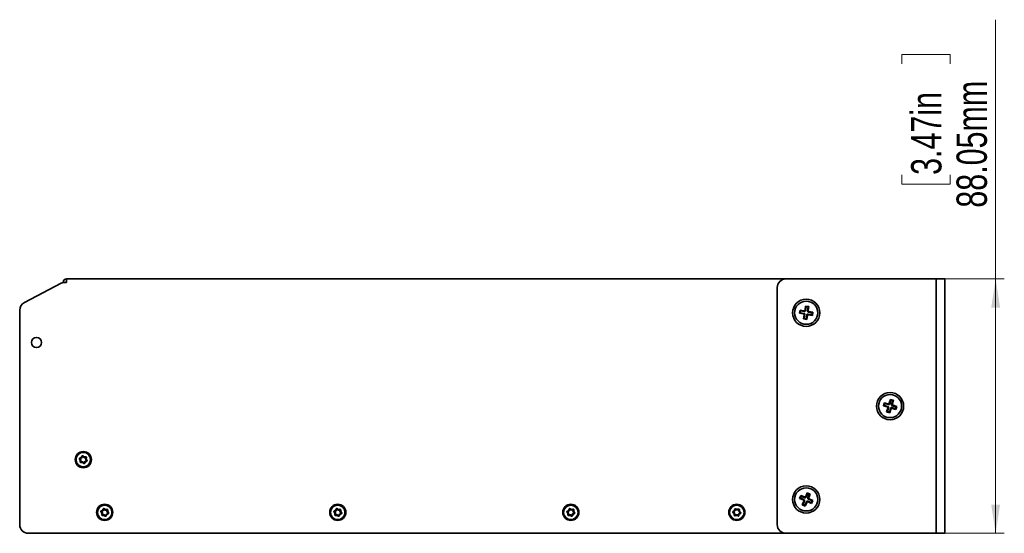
# Model space of a CAD drawing. Header units: millimetres. Extents: x 7 to 588, y 9 to 399.
# Tile 12 of 33: x 307 to 421, y 180 to 240. Entities that reach past the tile are written whole.
import ezdxf

# ---------------------------------------------------------------- set-up
doc = ezdxf.new("R2010")
doc.units = ezdxf.units.MM
doc.styles.add('SLDTEXTSTYLE0', font='TXT', dxfattribs={"width": 0.75})
doc.dimstyles.new('SLDDIMSTYLE0', dxfattribs={"dimtxt": 3.5, "dimasz": 3.302, "dimexe": 0, "dimexo": 0.0625, "dimgap": 0.875, "dimtad": 1, "dimlfac": 3, "dimrnd": 1e-09, "dimzin": 12, "dimdsep": 46, "dimtxsty": 'SLDTEXTSTYLE0', "dimsah": 1, "dimcen": 0.09, "dimadec": 0, "dimazin": 3, "dimtfac": 1, "dimtofl": 0, "dimtmove": 0, "dimatfit": 3, "dimfxl": 0, "dimfrac": 2, "dimtolj": 1, "dimtzin": 12, "dimarcsym": 0})

# ---------------------------------------------------------------- blocks, each defined once
blk = doc.blocks.new('_D_2')
at = {"color": 7, "linetype": 'Continuous', "lineweight": 0}
for p, q in [((419.55, 209.85), (419.55, 239.74)), ((408.75, 234.67), (408.75, 235.74)), ((408.75, 235.74), (414.31, 235.74)), ((414.31, 235.74), (414.31, 234.67)), ((408.75, 221.84), (408.75, 220.78)), ((414.31, 220.78), (414.31, 221.84)), ((408.75, 220.78), (414.31, 220.78)), ((413.54, 209.85), (420.55, 209.85)), ((419.55, 180.5), (419.55, 209.85)), ((413.54, 180.5), (420.55, 180.5))]:
    blk.add_line(p, q, dxfattribs=at)
at = {"color": 7, "linetype": 'Continuous', "lineweight": 18}
for points in [[(419.55, 209.85), (419.04, 206.54), (420.06, 206.54)], [(419.55, 180.5), (420.06, 183.8), (419.04, 183.8)]]:
    blk.add_solid(points, dxfattribs=at)
at = {"color": 7, "linetype": 'Continuous', "lineweight": 18, "char_height": 3.5, "attachment_point": 1, "rotation": 90, "style": 'SLDTEXTSTYLE0'}
for s, insert in [('88.05mm', (415.04, 218.06)), ('3.47in', (409.8, 221.84))]:
    blk.add_mtext(s, dxfattribs=dict(at, insert=insert))

msp = doc.modelspace()

# ---------------------------------------------------------------- linework, layer by layer
at = {"color": 7, "linetype": 'Continuous', "lineweight": 35}
for p, q in [((311.8256, 209.3322), (307.5795, 207.1073)), ((312.0436, 209.4465), (312.0436, 209.4157)), ((312.4436, 209.4465), (312.2898, 209.4465)), ((312.4436, 209.8465), (395.377, 209.8465)), ((312.4436, 209.4465), (312.4436, 209.8465)), ((395.377, 209.8465), (412.5436, 209.8465)), ((412.7103, 209.8465), (412.5436, 209.8465)), ((412.7103, 209.8465), (413.7103, 209.8465)), ((412.7103, 208.8465), (412.7103, 209.8465)), ((413.7103, 209.8465), (413.7103, 208.8465)), ((394.377, 181.4965), (394.377, 208.8465)), ((412.7103, 181.4965), (412.7103, 208.8465)), ((413.7103, 181.4965), (413.7103, 208.8465)), ((397.5737, 206.2699), (397.6441, 206.7084)), ((397.6344, 206.186), (397.7048, 206.6244)), ((397.6441, 206.7084), (398.0143, 206.6489)), ((397.7048, 206.6244), (397.6441, 206.7084)), ((397.7048, 206.6244), (397.9304, 206.5882)), ((397.86, 206.1498), (397.9304, 206.5882)), ((397.9304, 206.5882), (398.0143, 206.6489)), ((397.9439, 206.2105), (398.0143, 206.6489)), ((307.0436, 206.2215), (307.0436, 181.4965)), ((396.9401, 205.8719), (396.9995, 206.2422)), ((397.024, 205.9326), (396.9401, 205.8719)), ((396.9401, 205.8719), (397.3785, 205.8015)), ((396.9995, 206.2422), (397.438, 206.1718)), ((397.0602, 206.1582), (396.9995, 206.2422)), ((397.024, 205.9326), (397.0602, 206.1582)), ((397.024, 205.9326), (397.4625, 205.8622)), ((397.0602, 206.1582), (397.4987, 206.0878)), ((397.4063, 205.2274), (397.4767, 205.6658)), ((397.4902, 205.2881), (397.5606, 205.7265)), ((397.7158, 205.2518), (397.7862, 205.6903)), ((397.7765, 205.1679), (397.8469, 205.6063)), ((397.9219, 205.7884), (398.3604, 205.718)), ((397.9582, 206.014), (398.3966, 205.9436)), ((397.9826, 205.7045), (398.4211, 205.6341)), ((398.0421, 206.0748), (398.4805, 206.0043)), ((398.3604, 205.718), (398.3966, 205.9436)), ((398.3604, 205.718), (398.4211, 205.6341)), ((398.3966, 205.9436), (398.4805, 206.0043)), ((398.4211, 205.6341), (398.4805, 206.0043)), ((397.4902, 205.2881), (397.4063, 205.2274)), ((397.4063, 205.2274), (397.7765, 205.1679)), ((397.4902, 205.2881), (397.7158, 205.2518)), ((397.7158, 205.2518), (397.7765, 205.1679)), ((406.6046, 195.2039), (406.7107, 195.5635)), ((406.6956, 195.2534), (406.6046, 195.2039)), ((406.6956, 195.2534), (406.7602, 195.4725)), ((406.6956, 195.2534), (407.1215, 195.1277)), ((406.7107, 195.5635), (407.1366, 195.4379)), ((406.7602, 195.4725), (406.7107, 195.5635)), ((406.7602, 195.4725), (407.1861, 195.3469)), ((407.2837, 195.518), (407.4094, 195.9439)), ((407.3332, 195.427), (407.4589, 195.8529)), ((407.4094, 195.9439), (407.769, 195.8378)), ((407.4589, 195.8529), (407.4094, 195.9439)), ((407.4589, 195.8529), (407.678, 195.7882)), ((407.5524, 195.3623), (407.678, 195.7882)), ((407.6434, 195.4118), (407.769, 195.8378)), ((407.678, 195.7882), (407.769, 195.8378)), ((407.7235, 195.2647), (408.1494, 195.1391)), ((406.6046, 195.2039), (407.0305, 195.0782)), ((406.9849, 194.5052), (407.1106, 194.9311)), ((407.0759, 194.5547), (406.9849, 194.5052)), ((406.9849, 194.5052), (407.3446, 194.3991)), ((407.0759, 194.5547), (407.2016, 194.9806)), ((407.0759, 194.5547), (407.295, 194.4901)), ((407.295, 194.4901), (407.4207, 194.916)), ((407.295, 194.4901), (407.3446, 194.3991)), ((407.3446, 194.3991), (407.4702, 194.825)), ((407.5678, 194.9961), (407.9937, 194.8704)), ((407.6173, 194.9051), (408.0433, 194.7794)), ((407.6325, 195.2152), (408.0584, 195.0895)), ((407.9937, 194.8704), (408.0584, 195.0895)), ((407.9937, 194.8704), (408.0433, 194.7794)), ((408.0433, 194.7794), (408.1494, 195.1391)), ((408.0584, 195.0895), (408.1494, 195.1391)), ((397.6497, 184.7585), (397.8146, 185.1708)), ((397.6906, 184.6633), (397.8554, 185.0756)), ((397.8146, 185.1708), (398.1628, 185.0316)), ((397.8554, 185.0756), (397.8146, 185.1708)), ((397.8554, 185.0756), (398.0676, 184.9908)), ((397.998, 184.6193), (398.1628, 185.0316)), ((398.0676, 184.9908), (398.1628, 185.0316)), ((396.9443, 184.5091), (397.0835, 184.8573)), ((397.0395, 184.5499), (396.9443, 184.5091)), ((396.9443, 184.5091), (397.3566, 184.3442)), ((397.0395, 184.5499), (397.1243, 184.7621)), ((397.0395, 184.5499), (397.4518, 184.3851)), ((397.0835, 184.8573), (397.4958, 184.6925)), ((397.1243, 184.7621), (397.0835, 184.8573)), ((397.1243, 184.7621), (397.5366, 184.5972)), ((397.2578, 183.778), (397.4226, 184.1903)), ((397.3531, 183.8188), (397.5179, 184.2311)), ((397.5652, 183.734), (397.73, 184.1463)), ((397.606, 183.6388), (397.7709, 184.0511)), ((397.884, 184.2124), (398.2963, 184.0475)), ((397.9027, 184.5785), (398.0676, 184.9908)), ((397.9248, 184.1171), (398.3371, 183.9523)), ((397.9688, 184.4245), (398.3811, 184.2597)), ((398.064, 184.4654), (398.4763, 184.3005)), ((398.2963, 184.0475), (398.3811, 184.2597)), ((398.2963, 184.0475), (398.3371, 183.9523)), ((398.3371, 183.9523), (398.4763, 184.3005)), ((398.3811, 184.2597), (398.4763, 184.3005)), ((397.3531, 183.8188), (397.2578, 183.778)), ((397.2578, 183.778), (397.606, 183.6388)), ((397.3531, 183.8188), (397.5652, 183.734)), ((397.5652, 183.734), (397.606, 183.6388)), ((395.377, 180.4965), (308.0436, 180.4965)), ((412.5436, 180.4965), (395.377, 180.4965)), ((412.5436, 180.4965), (412.7103, 180.4965)), ((412.7103, 180.4965), (412.7103, 181.4965)), ((413.7103, 180.4965), (412.7103, 180.4965)), ((413.7103, 181.4965), (413.7103, 180.4965))]:
    msp.add_line(p, q, dxfattribs=at)
for centre, radius in [((397.7103, 205.9381), 1.5667), ((397.7103, 205.9381), 1.3333), ((308.977, 202.5131), 0.5833), ((407.377, 195.1715), 1.5667), ((407.377, 195.1715), 1.3333), ((314.377, 188.9965), 0.9333), ((314.377, 188.9965), 0.8333), ((397.7103, 184.4048), 1.5667), ((397.7103, 184.4048), 1.3333), ((316.8436, 182.9131), 0.9333), ((316.8436, 182.9131), 0.8333), ((343.7103, 182.9131), 0.9333), ((343.7103, 182.9131), 0.8333), ((370.577, 182.9131), 0.9333), ((370.577, 182.9131), 0.8333), ((389.7103, 182.9131), 0.9333), ((389.7103, 182.9131), 0.8333)]:
    msp.add_circle(centre, radius, dxfattribs=at)
for centre, radius, start, end in [((312.2898, 208.4465), 1, 90, 117.654538), ((312.4436, 209.4465), 0.4, 90, 180), ((312.4436, 209.4465), 0.0667, 90, 180), ((395.377, 208.8465), 1, 90, 180), ((308.0436, 206.2215), 1, 117.654538, 180), ((314.0129, 189.1164), 0.0833, 96.671114, 226.870378), ((313.785, 188.8731), 0.25, 336.671114, 46.870378), ((313.9742, 189.4475), 0.25, 276.671114, 346.870378), ((314.0129, 189.1164), 0.00741, 96.671114, 226.870378), ((314.0911, 188.7411), 0.0833, 156.671114, 286.870378), ((313.785, 188.8731), 0.3259, 336.671114, 46.870378), ((313.9742, 189.4475), 0.3259, 276.671114, 346.870378), ((314.0911, 188.7411), 0.00741, 156.671114, 286.870378), ((314.1878, 188.4221), 0.3259, 36.671114, 106.870378), ((314.1878, 188.4221), 0.25, 36.671114, 106.870378), ((314.2988, 189.3717), 0.0833, 36.671114, 166.870378), ((314.2988, 189.3717), 0.00741, 36.671114, 166.870378), ((314.5661, 189.5708), 0.3259, 216.671114, 286.870378), ((314.5661, 189.5708), 0.25, 216.671114, 286.870378), ((314.4552, 188.6212), 0.0833, 216.671114, 346.870378), ((314.4552, 188.6212), 0.00741, 216.671114, 346.870378), ((314.7798, 188.5455), 0.3259, 96.671114, 166.870378), ((314.7798, 188.5455), 0.25, 96.671114, 166.870378), ((314.6629, 189.2518), 0.0833, 336.671114, 106.870378), ((314.9689, 189.1198), 0.3259, 156.671114, 226.870378), ((314.6629, 189.2518), 0.00741, 336.671114, 106.870378), ((314.9689, 189.1198), 0.25, 156.671114, 226.870378), ((314.7411, 188.8766), 0.00741, 276.671114, 46.870378), ((314.7411, 188.8766), 0.0833, 276.671114, 46.870378), ((316.4727, 183.0098), 0.0833, 100.298179, 230.497444), ((316.2606, 182.7526), 0.25, 340.298179, 50.497444), ((316.4131, 183.3377), 0.25, 280.298179, 350.497444), ((316.4727, 183.0098), 0.00741, 100.298179, 230.497444), ((316.2606, 182.7526), 0.3259, 340.298179, 50.497444), ((316.4131, 183.3377), 0.3259, 280.298179, 350.497444), ((316.7419, 183.2827), 0.0833, 40.298179, 170.497444), ((316.7419, 183.2827), 0.00741, 40.298179, 170.497444), ((316.9961, 183.4983), 0.3259, 220.298179, 290.497444), ((316.9961, 183.4983), 0.25, 220.298179, 290.497444), ((317.2742, 182.4885), 0.3259, 100.298179, 170.497444), ((317.1128, 183.1861), 0.0833, 340.298179, 110.497444), ((317.4266, 183.0737), 0.3259, 160.298179, 230.497444), ((317.1128, 183.1861), 0.00741, 340.298179, 110.497444), ((317.4266, 183.0737), 0.25, 160.298179, 230.497444), ((317.2146, 182.8165), 0.00741, 280.298179, 50.497444), ((317.2146, 182.8165), 0.0833, 280.298179, 50.497444), ((343.3384, 183.0062), 0.0833, 100.855555, 231.054819), ((343.1289, 182.7469), 0.25, 340.855555, 51.054819), ((343.2757, 183.3335), 0.25, 280.855555, 351.054819), ((343.3384, 183.0062), 0.00741, 100.855555, 231.054819), ((343.1289, 182.7469), 0.3259, 340.855555, 51.054819), ((343.2757, 183.3335), 0.3259, 280.855555, 351.054819), ((343.6049, 183.2817), 0.0833, 40.855555, 171.054819), ((343.6049, 183.2817), 0.00741, 40.855555, 171.054819), ((343.8571, 183.4998), 0.3259, 220.855555, 291.054819), ((343.8571, 183.4998), 0.25, 220.855555, 291.054819), ((344.145, 182.4927), 0.3259, 100.855555, 171.054819), ((343.9768, 183.1887), 0.0833, 340.855555, 111.054819), ((344.2917, 183.0794), 0.3259, 160.855555, 231.054819), ((343.9768, 183.1887), 0.00741, 340.855555, 111.054819), ((344.2917, 183.0794), 0.25, 160.855555, 231.054819), ((344.0822, 182.8201), 0.00741, 280.855555, 51.054819), ((344.0822, 182.8201), 0.0833, 280.855555, 51.054819), ((370.2006, 182.9858), 0.0833, 103.976205, 234.175469), ((370.0055, 182.7155), 0.25, 343.976205, 54.175469), ((370.1201, 183.3092), 0.25, 283.976205, 354.175469), ((370.2006, 182.9858), 0.00741, 103.976205, 234.175469), ((370.0055, 182.7155), 0.3259, 343.976205, 54.175469), ((370.1201, 183.3092), 0.3259, 283.976205, 354.175469), ((370.4517, 183.2754), 0.0833, 43.976205, 174.175469), ((370.4517, 183.2754), 0.00741, 43.976205, 174.175469), ((370.6916, 183.5069), 0.3259, 223.976205, 294.175469), ((370.6916, 183.5069), 0.25, 223.976205, 294.175469), ((371.0339, 182.517), 0.3259, 103.976205, 174.175469), ((371.0339, 182.517), 0.25, 103.976205, 174.175469), ((370.8281, 183.2028), 0.0833, 343.976205, 114.175469), ((371.1485, 183.1108), 0.3259, 163.976205, 234.175469), ((370.8281, 183.2028), 0.00741, 343.976205, 114.175469), ((371.1485, 183.1108), 0.25, 163.976205, 234.175469), ((370.9534, 182.8405), 0.00741, 283.976205, 54.175469), ((370.9534, 182.8405), 0.0833, 283.976205, 54.175469), ((389.3288, 182.9504), 0.0833, 109.324636, 239.5239), ((389.1597, 182.6631), 0.25, 349.324636, 59.5239), ((389.2185, 183.2649), 0.25, 289.324636, 359.5239), ((389.3288, 182.9504), 0.00741, 109.324636, 239.5239), ((389.1597, 182.6631), 0.3259, 349.324636, 59.5239), ((389.2185, 183.2649), 0.3259, 289.324636, 359.5239), ((389.5518, 183.2622), 0.0833, 49.324636, 179.5239), ((389.5518, 183.2622), 0.00741, 49.324636, 179.5239), ((389.7691, 183.515), 0.3259, 229.324636, 299.5239), ((389.7691, 183.515), 0.25, 229.324636, 299.5239), ((390.2021, 182.5613), 0.3259, 109.324636, 179.5239), ((389.9333, 183.2249), 0.0833, 349.324636, 119.5239), ((389.9333, 183.2249), 0.00741, 349.324636, 119.5239), ((390.2609, 183.1632), 0.3259, 169.324636, 239.5239), ((390.2021, 182.5613), 0.25, 109.324636, 179.5239), ((390.2609, 183.1632), 0.25, 169.324636, 239.5239), ((390.0918, 182.8759), 0.00741, 289.324636, 59.5239), ((390.0918, 182.8759), 0.0833, 289.324636, 59.5239), ((316.5745, 182.6402), 0.0833, 160.298179, 290.497444), ((316.5745, 182.6402), 0.00741, 160.298179, 290.497444), ((316.6912, 182.328), 0.3259, 40.298179, 110.497444), ((316.6912, 182.328), 0.25, 40.298179, 110.497444), ((316.9454, 182.5436), 0.0833, 220.298179, 350.497444), ((316.9454, 182.5436), 0.00741, 220.298179, 350.497444), ((317.2742, 182.4885), 0.25, 100.298179, 170.497444), ((343.4438, 182.6376), 0.0833, 160.855555, 291.054819), ((343.4438, 182.6376), 0.00741, 160.855555, 291.054819), ((343.5636, 182.3265), 0.3259, 40.855555, 111.054819), ((343.5636, 182.3265), 0.25, 40.855555, 111.054819), ((343.8157, 182.5446), 0.0833, 220.855555, 351.054819), ((343.8157, 182.5446), 0.00741, 220.855555, 351.054819), ((344.145, 182.4927), 0.25, 100.855555, 171.054819), ((370.3259, 182.6235), 0.0833, 163.976205, 294.175469), ((370.3259, 182.6235), 0.00741, 163.976205, 294.175469), ((370.4624, 182.3194), 0.3259, 43.976205, 114.175469), ((370.4624, 182.3194), 0.25, 43.976205, 114.175469), ((370.7023, 182.5509), 0.0833, 223.976205, 354.175469), ((370.7023, 182.5509), 0.00741, 223.976205, 354.175469), ((389.4873, 182.6014), 0.0833, 169.324636, 299.5239), ((389.4873, 182.6014), 0.00741, 169.324636, 299.5239), ((389.6516, 182.3113), 0.3259, 49.324636, 119.5239), ((389.6516, 182.3113), 0.25, 49.324636, 119.5239), ((389.8688, 182.5641), 0.0833, 229.324636, 359.5239), ((389.8688, 182.5641), 0.00741, 229.324636, 359.5239), ((308.0436, 181.4965), 1, 180, 270), ((395.377, 181.4965), 1, 180, 270)]:
    msp.add_arc(centre, radius, start, end, dxfattribs=at)
for points in [[(397.4767, 205.6658), (397.4789, 205.6797), (397.4788, 205.695), (397.472, 205.7256), (397.4654, 205.7409), (397.4463, 205.7673), (397.4339, 205.7784), (397.4069, 205.7944), (397.3924, 205.7993), (397.3785, 205.8015)], [(397.438, 206.1718), (397.4518, 206.1695), (397.4672, 206.1697), (397.4978, 206.1764), (397.513, 206.1831), (397.5395, 206.2022), (397.5506, 206.2146), (397.5665, 206.2415), (397.5715, 206.2561), (397.5737, 206.2699)], [(397.4625, 205.8622), (397.4763, 205.86), (397.4909, 205.8551), (397.5178, 205.8391), (397.5302, 205.828), (397.5493, 205.8016), (397.556, 205.7864), (397.5627, 205.7557), (397.5628, 205.7404), (397.5606, 205.7265)], [(397.6344, 206.186), (397.6322, 206.1721), (397.6273, 206.1576), (397.6113, 206.1306), (397.6002, 206.1182), (397.5737, 206.0991), (397.5585, 206.0924), (397.5279, 206.0857), (397.5126, 206.0856), (397.4987, 206.0878)], [(397.7862, 205.6903), (397.7884, 205.7042), (397.7933, 205.7187), (397.8093, 205.7457), (397.8204, 205.758), (397.8469, 205.7772), (397.8621, 205.7838), (397.8927, 205.7906), (397.908, 205.7907), (397.9219, 205.7884)], [(397.9826, 205.7045), (397.9688, 205.7067), (397.9534, 205.7066), (397.9228, 205.6999), (397.9076, 205.6932), (397.8812, 205.6741), (397.8701, 205.6617), (397.8541, 205.6347), (397.8492, 205.6202), (397.8469, 205.6063)], [(397.9582, 206.014), (397.9443, 206.0163), (397.9298, 206.0212), (397.9028, 206.0372), (397.8904, 206.0483), (397.8713, 206.0747), (397.8646, 206.0899), (397.8579, 206.1206), (397.8578, 206.1359), (397.86, 206.1498)], [(397.9439, 206.2105), (397.9417, 206.1966), (397.9418, 206.1813), (397.9486, 206.1506), (397.9552, 206.1354), (397.9743, 206.109), (397.9867, 206.0979), (398.0137, 206.0819), (398.0282, 206.077), (398.0421, 206.0748)], [(407.1366, 195.4379), (407.1501, 195.4339), (407.1653, 195.4321), (407.1965, 195.4348), (407.2125, 195.4395), (407.2411, 195.4551), (407.2537, 195.466), (407.273, 195.4907), (407.2797, 195.5045), (407.2837, 195.518)], [(407.3332, 195.427), (407.3293, 195.4135), (407.3226, 195.3997), (407.3033, 195.375), (407.2907, 195.3641), (407.262, 195.3485), (407.2461, 195.3438), (407.2148, 195.3411), (407.1996, 195.3429), (407.1861, 195.3469)], [(407.6325, 195.2152), (407.619, 195.2192), (407.6052, 195.2259), (407.5805, 195.2452), (407.5696, 195.2578), (407.554, 195.2864), (407.5494, 195.3024), (407.5466, 195.3336), (407.5484, 195.3488), (407.5524, 195.3623)], [(407.6434, 195.4118), (407.6394, 195.3984), (407.6376, 195.3831), (407.6403, 195.3519), (407.645, 195.3359), (407.6606, 195.3073), (407.6715, 195.2947), (407.6962, 195.2754), (407.71, 195.2687), (407.7235, 195.2647)], [(407.1106, 194.9311), (407.1145, 194.9446), (407.1164, 194.9598), (407.1136, 194.991), (407.1089, 195.007), (407.0933, 195.0356), (407.0825, 195.0482), (407.0577, 195.0675), (407.044, 195.0742), (407.0305, 195.0782)], [(407.1215, 195.1277), (407.135, 195.1238), (407.1487, 195.117), (407.1735, 195.0978), (407.1843, 195.0852), (407.1999, 195.0565), (407.2046, 195.0406), (407.2074, 195.0093), (407.2055, 194.9941), (407.2016, 194.9806)], [(407.4207, 194.916), (407.4247, 194.9295), (407.4314, 194.9432), (407.4507, 194.968), (407.4633, 194.9788), (407.4919, 194.9944), (407.5079, 194.9991), (407.5391, 195.0019), (407.5543, 195), (407.5678, 194.9961)], [(407.6173, 194.9051), (407.6039, 194.909), (407.5886, 194.9109), (407.5574, 194.9081), (407.5415, 194.9034), (407.5128, 194.8878), (407.5002, 194.877), (407.4809, 194.8522), (407.4742, 194.8385), (407.4702, 194.825)], [(397.4226, 184.1903), (397.4279, 184.2034), (397.4311, 184.2183), (397.4313, 184.2497), (397.4281, 184.266), (397.4152, 184.296), (397.4056, 184.3095), (397.3828, 184.3311), (397.3697, 184.339), (397.3566, 184.3442)], [(397.4518, 184.3851), (397.4649, 184.3799), (397.478, 184.3719), (397.5008, 184.3504), (397.5104, 184.3368), (397.5233, 184.3069), (397.5265, 184.2905), (397.5263, 184.2592), (397.5231, 184.2442), (397.5179, 184.2311)], [(397.4958, 184.6925), (397.5089, 184.6872), (397.5238, 184.684), (397.5552, 184.6839), (397.5715, 184.687), (397.6015, 184.6999), (397.615, 184.7095), (397.6366, 184.7323), (397.6445, 184.7454), (397.6497, 184.7585)], [(397.6906, 184.6633), (397.6854, 184.6502), (397.6774, 184.6371), (397.6559, 184.6143), (397.6423, 184.6047), (397.6124, 184.5918), (397.596, 184.5886), (397.5647, 184.5888), (397.5497, 184.592), (397.5366, 184.5972)], [(397.73, 184.1463), (397.7352, 184.1594), (397.7432, 184.1725), (397.7647, 184.1953), (397.7783, 184.2049), (397.8082, 184.2178), (397.8246, 184.221), (397.8559, 184.2208), (397.8709, 184.2176), (397.884, 184.2124)], [(397.9248, 184.1171), (397.9117, 184.1224), (397.8968, 184.1256), (397.8654, 184.1258), (397.8491, 184.1226), (397.8191, 184.1097), (397.8056, 184.1001), (397.784, 184.0773), (397.7761, 184.0642), (397.7709, 184.0511)], [(397.9688, 184.4245), (397.9557, 184.4297), (397.9426, 184.4377), (397.9198, 184.4592), (397.9102, 184.4728), (397.8973, 184.5027), (397.8941, 184.5191), (397.8943, 184.5504), (397.8975, 184.5654), (397.9027, 184.5785)], [(397.998, 184.6193), (397.9927, 184.6062), (397.9895, 184.5913), (397.9894, 184.5599), (397.9925, 184.5436), (398.0054, 184.5136), (398.015, 184.5001), (398.0378, 184.4785), (398.0509, 184.4706), (398.064, 184.4654)]]:
    msp.add_open_spline(points, degree=3, knots=[0, 0, 0, 0, 0.25, 0.25, 0.5, 0.5, 0.75, 0.75, 1, 1, 1, 1], dxfattribs=at)

# ---------------------------------------------------------------- dimensions: what is measured, and where the dimension line sits
at = {"color": 7, "linetype": 'Continuous', "lineweight": 18}
dim = msp.add_linear_dim(base=(419.5472, 209.8465), p1=(412.5436, 180.4965), p2=(412.5436, 209.8465), angle=90, dimstyle='SLDDIMSTYLE0', dxfattribs=at)
dim.commit()
dim.dimension.update_dxf_attribs({"geometry": '_D_2', "text_midpoint": (419.5472, 228.2574), "dimtype": 160})

doc.saveas('drawing.dxf')
